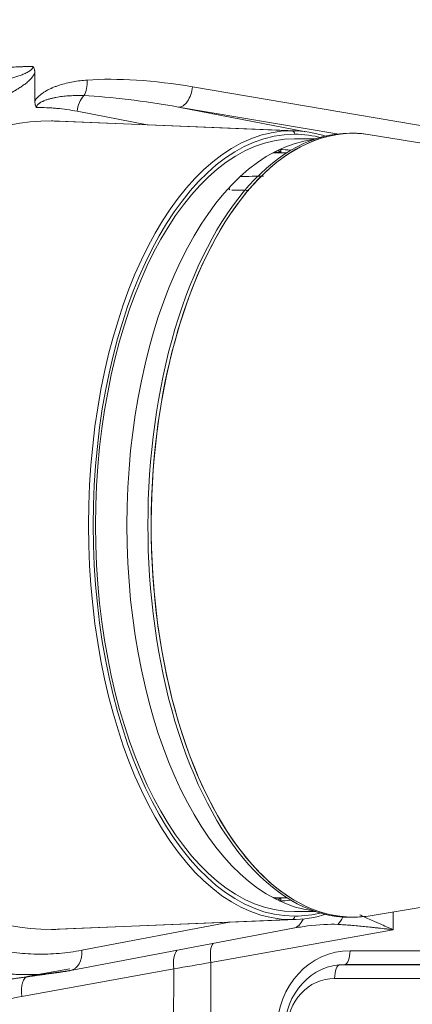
# Model space of a CAD drawing. Header units: millimetres. Extents: x 0 to 594, y 0 to 420.
# Tile 116 of 256: x 226.74 to 229.61, y 319.75 to 326.93. Entities that reach past the tile are written whole.
import ezdxf

# ---------------------------------------------------------------- set-up
doc = ezdxf.new("R2010")
doc.units = ezdxf.units.MM
doc.layers.add('1', color=7, linetype='Continuous', true_color=0xffffff)
doc.styles.add('Arial', font='txt')
doc.dimstyles.get("Standard").update_dxf_attribs({"dimtxt": 0.18, "dimasz": 0.18, "dimexe": 0.18, "dimexo": 0.0625, "dimgap": 0.09, "dimtad": 0, "dimtih": 1, "dimtoh": 1, "dimdec": 4, "dimzin": 0, "dimdsep": 46, "dimtxsty": 'Standard', "dimcen": 0.09, "dimadec": 0, "dimazin": 0, "dimtfac": 1, "dimtdec": 4, "dimtofl": 0, "dimtmove": 0, "dimatfit": 3, "dimfxl": 0, "dimtolj": 1, "dimtzin": 0, "dimarcsym": 0})

# ---------------------------------------------------------------- blocks, each defined once
blk = doc.blocks.new('_U5')
at = {"layer": '1', "color": 18, "lineweight": 18}
for p, q in [((170.9219, 289.963), (170.9219, 380.6252)), ((338.7503, 348.6183), (338.7503, 380.6252)), ((170.9219, 378.6252), (248.7529, 378.6252)), ((338.7503, 378.6252), (260.9193, 378.6252))]:
    blk.add_line(p, q, dxfattribs=at)
at = {"layer": '1', "color": 18}
for points in [[(170.9219, 378.6252), (174.4219, 379.563), (174.4219, 377.6874)], [(338.7503, 378.6252), (335.2503, 377.6874), (335.2503, 379.563)]]:
    blk.add_solid(points, dxfattribs=at)
at = {"layer": '1', "color": 18, "linetype": 'Continuous', "lineweight": 13, "insert": (250.4384, 375.9894), "char_height": 3.5, "attachment_point": 7, "line_spacing_factor": 1.047437, "style": 'Arial'}
blk.add_mtext('\\fArial|b0|i0;\\W1.0000;3.36', dxfattribs=at)

msp = doc.modelspace()

# ---------------------------------------------------------------- linework, layer by layer
at = {"layer": '1', "color": 155, "linetype": 'Continuous', "lineweight": 18}
for p, q in [((226.8534, 326.5398), (226.8531, 326.337)), ((227.901, 326.2918), (228.8301, 326.1122)), ((228.7586, 326.1185), (227.0173, 326.1895)), ((231.3675, 325.7504), (229.2994, 326.0907)), ((228.9022, 326.0607), (228.7485, 326.0607)), ((228.6092, 325.9627), (228.6092, 325.9686)), ((228.6092, 325.9627), (228.6484, 325.9627)), ((228.6912, 325.9588), (228.615, 325.9588)), ((228.6484, 325.9627), (228.6267, 325.9773)), ((228.6342, 325.9591), (228.6288, 325.9591)), ((228.6479, 325.9832), (228.6398, 325.9835)), ((228.6484, 325.9627), (228.6484, 325.9709)), ((228.3633, 325.7854), (228.3511, 325.7852)), ((229.2994, 320.3918), (231.3672, 320.7321)), ((228.6092, 320.5198), (228.6484, 320.5198)), ((228.6092, 320.5198), (228.6092, 320.5139)), ((228.6912, 320.5237), (228.615, 320.5237)), ((228.6267, 320.5052), (228.6484, 320.5198)), ((228.6288, 320.5235), (228.6342, 320.5235)), ((228.6398, 320.499), (228.6479, 320.4993)), ((228.6484, 320.5198), (228.6484, 320.5117)), ((228.9022, 320.4219), (228.7485, 320.4219)), ((227.0173, 320.2931), (228.7586, 320.364)), ((227.1137, 319.9926), (228.7385, 320.301)), ((226.806, 319.9502), (227.109, 320.0054)), ((227.1114, 319.9922), (227.1137, 319.9926))]:
    msp.add_line(p, q, dxfattribs=at)
at = {"layer": '1', "color": 155, "linetype": 'Continuous', "lineweight": 13}
for p, q in [((228.0039, 326.4402), (231.384, 325.8669)), ((229.0561, 326.0959), (227.901, 326.2918)), ((227.6723, 326.1628), (227.1618, 326.2614)), ((228.7275, 326.1191), (226.9741, 326.1906)), ((229.175, 326.1009), (229.1513, 326.1019)), ((229.4669, 320.4194), (229.4667, 320.2901)), ((228.7275, 320.3634), (226.9741, 320.292)), ((227.1952, 320.1398), (228.2725, 320.3442)), ((229.175, 320.3816), (229.1513, 320.3807)), ((229.4667, 320.2901), (228.1377, 320.0507)), ((229.1524, 320.1367), (231.4594, 320.133)), ((228.1377, 320.0507), (228.1288, 314.2489)), ((227.8663, 320.0045), (226.7583, 319.8025)), ((227.1114, 319.9922), (226.806, 319.9502)), ((227.8663, 320.0045), (227.8582, 314.7356)), ((229.1151, 320.0368), (229.0776, 320.034)), ((229.0776, 320.034), (231.4754, 320.0302)), ((231.475, 320.033), (229.1151, 320.0368)), ((231.4945, 319.9302), (229.0403, 319.9341))]:
    msp.add_line(p, q, dxfattribs=at)
for centre, major_axis, ratio, start_param, end_param in [((227.1513, 326.4894), (0.0111, -0.1496), 0.556718, 0.663492, 1.528934), ((227.9455, 326.147), (1.1055, -0.185), 0.266552, 1.562598, 2.312584), ((227.9202, 326.4403), (-0.0251, -0.1479), 0.552444, 0.070816, 1.663461), ((227.2713, 326.2613), (-0.0285, -0.1473), 0.724021, 3.977188, 4.850358), ((227.8618, 326.1472), (0.9968, -0.1776), 0.147442, 1.557797, 2.307784), ((228.7268, 326.0938), (0, -0.0254), 0.857167, 1.570796, 3.106686), ((228.7268, 320.3888), (0, 0.0254), 0.857167, 3.176499, 4.712389), ((228.7105, 320.4483), (0.028, -0.1474), 0.724053, 0.000022, 0.862552), ((228.6842, 320.1388), (-0.5511, -0.125), 0.261897, 3.897021, 4.360573), ((229.0083, 320.4406), (-0.0446, -0.1432), 0.714385, 0.922509, 1.381705), ((228.1949, 320.0507), (0.0266, -0.1476), 0.375886, 3.415925, 4.644316), ((227.0857, 320.1399), (0.028, -0.1474), 0.724053, 0.000022, 1.433179), ((227.9398, 320.0044), (0.0269, -0.1476), 0.483505, 3.465457, 4.623817), ((229.1519, 319.5615), (0.0018, -0.5752), 0.924516, 3.137237, 4.707348), ((229.1143, 320.1367), (-0.0002, -0.1), 0.381135, 0.026313, 1.57093), ((229.0907, 320.1744), (-2.5006, -0.4089), 0.013521, 5.10118, 5.221863), ((229.0784, 319.9341), (0.0002, 0.1), 0.381135, 0.026313, 1.57093), ((226.8317, 319.8024), (0.0269, -0.1476), 0.483505, 3.124959, 4.623817), ((229.0399, 319.559), (0.0012, -0.3751), 0.924516, 3.137237, 4.707348)]:
    msp.add_ellipse(centre, major_axis=major_axis, ratio=ratio, start_param=start_param, end_param=end_param, dxfattribs=at)
at = {"layer": '1', "color": 155, "linetype": 'Continuous', "lineweight": 18}
for centre, major_axis, ratio, start_param, end_param in [((226.9589, 323.2413), (0, -2.9494), 0.697254, 3.13417, 4.310697), ((226.9589, 323.2413), (0, -2.9494), 0.697254, 3.113162, 3.13417), ((229.175, 323.2413), (0, -2.8596), 0.515038, 3.057064, 6.283185), ((228.7275, 323.2413), (0, -2.8779), 0.515038, 3.141593, 6.283185), ((228.7485, 323.2413), (0, -2.8525), 0.515038, 3.141593, 6.283185), ((229.1513, 323.2413), (0, 2.8606), 0.515038, 0, 3.141593), ((229.175, 323.2413), (0, 2.8596), 0.515038, 0, 3.141593), ((228.7275, 323.2413), (0, -2.8779), 0.515038, 2.968854, 3.141593), ((228.7485, 323.2413), (0, -2.8525), 0.515038, 3.004639, 3.141593), ((229.1513, 323.2413), (0, 2.8606), 0.515038, 6.262176, 6.283185), ((229.175, 323.2413), (0, 2.8596), 0.515038, 6.198608, 6.283185), ((228.7485, 323.2413), (0, -2.8194), 0.515038, 3.141593, 6.283185), ((228.9772, 323.2413), (0, -2.8194), 0.515038, 3.204425, 6.220353), ((228.6288, 323.2413), (0, 2.7178), 0.515038, 6.283167, 6.311744), ((228.6183, 323.2413), (0, -2.7425), 0.515038, 3.069349, 3.1277), ((228.16, 325.4638), (0, -0.3175), 0.515038, 2.357089, 2.418492), ((226.9589, 323.2413), (0, -2.9494), 0.697254, 5.114081, 6.290608), ((228.6288, 323.2413), (0, 2.7178), 0.515038, 3.112998, 3.141574), ((228.6183, 323.2413), (0, -2.7425), 0.515038, 0.013893, 0.072213), ((228.7275, 323.2413), (0, -2.8779), 0.515038, 0, 0.172739), ((228.7485, 323.2413), (0, -2.8525), 0.515038, 0, 0.136954), ((229.1513, 323.2413), (0, 2.8606), 0.515038, 3.141593, 3.162602), ((229.175, 323.2413), (0, 2.8596), 0.515038, 3.141593, 3.22617), ((229.175, 323.2413), (0, -2.8596), 0.515038, 0, 0.084627), ((226.9589, 323.2413), (0, -2.9494), 0.697254, 0.007423, 0.028431), ((228.6842, 320.1388), (-0.5511, -0.125), 0.261897, 4.360573, 4.558647), ((229.1138, 319.5615), (-0.0044, -0.4752), 0.922413, 3.148548, 4.718659)]:
    msp.add_ellipse(centre, major_axis=major_axis, ratio=ratio, start_param=start_param, end_param=end_param, dxfattribs=at)
at = {"layer": '1', "color": 155, "linetype": 'Continuous', "lineweight": 13}
msp.add_open_spline([(225.2596, 326.0154), (225.348, 326.0842), (225.5315, 326.2063), (225.7207, 326.3124), (225.9157, 326.4025), (226.1166, 326.4761), (226.3217, 326.5321), (226.5283, 326.5695), (226.7361, 326.5882), (226.8393, 326.5877)], degree=2, dxfattribs=at)
for points, knots in [([(225.8813, 326.1902), (225.9203, 326.2114), (225.9595, 326.2317), (226.0385, 326.2704), (226.0782, 326.2888), (226.1582, 326.3239), (226.1984, 326.3405), (226.2591, 326.3642), (226.2793, 326.3719), (226.32, 326.3868), (226.3404, 326.3941), (226.3812, 326.4083), (226.4016, 326.4152), (226.4425, 326.4287), (226.463, 326.4352), (226.5041, 326.4481), (226.5246, 326.4544), (226.5657, 326.4668), (226.5863, 326.4729), (226.6172, 326.4821), (226.6274, 326.4852), (226.648, 326.4914), (226.6583, 326.4945), (226.6788, 326.5007), (226.6891, 326.5039), (226.7095, 326.5105), (226.7197, 326.5138), (226.735, 326.5191), (226.7401, 326.5209), (226.7502, 326.5245), (226.7553, 326.5264), (226.7654, 326.5303), (226.7704, 326.5324), (226.7805, 326.5366), (226.7854, 326.5388), (226.7953, 326.5436), (226.8002, 326.5461), (226.8075, 326.5502), (226.8099, 326.5516), (226.8146, 326.5546), (226.817, 326.5562), (226.8215, 326.5596), (226.8238, 326.5613), (226.827, 326.5643), (226.8281, 326.5653), (226.8301, 326.5675), (226.8311, 326.5686), (226.8331, 326.571), (226.834, 326.5722), (226.8357, 326.5749), (226.8364, 326.5763), (226.8374, 326.5785), (226.8377, 326.5793), (226.8383, 326.5809), (226.8385, 326.5817), (226.8391, 326.5842), (226.8393, 326.586), (226.8393, 326.5877)], [0, 0, 0, 0, 0.125, 0.125, 0.25, 0.25, 0.375, 0.375, 0.4375, 0.4375, 0.5, 0.5, 0.5625, 0.5625, 0.625, 0.625, 0.6875, 0.6875, 0.75, 0.75, 0.78125, 0.78125, 0.8125, 0.8125, 0.84375, 0.84375, 0.875, 0.875, 0.890625, 0.890625, 0.90625, 0.90625, 0.921875, 0.921875, 0.9375, 0.9375, 0.953125, 0.953125, 0.960938, 0.960938, 0.96875, 0.96875, 0.976563, 0.976563, 0.980469, 0.980469, 0.984375, 0.984375, 0.988281, 0.988281, 0.992188, 0.992188, 0.994141, 0.994141, 0.996094, 0.996094, 1, 1, 1, 1]), ([(226.8534, 326.5398), (226.852, 326.537), (226.8506, 326.5343), (226.8476, 326.5291), (226.846, 326.5266), (226.8428, 326.5217), (226.8412, 326.5193), (226.8377, 326.5146), (226.836, 326.5123), (226.8307, 326.5057), (226.827, 326.5015), (226.8213, 326.4955), (226.8194, 326.4935), (226.8156, 326.4896), (226.8136, 326.4877), (226.8078, 326.4822), (226.8038, 326.4786), (226.7958, 326.4717), (226.7917, 326.4683), (226.7795, 326.4586), (226.7712, 326.4525), (226.7544, 326.4408), (226.7459, 326.4352), (226.7288, 326.4243), (226.7202, 326.4191), (226.703, 326.4089), (226.6943, 326.4039), (226.677, 326.3942), (226.6682, 326.3894), (226.6421, 326.3754), (226.6246, 326.3663), (226.5894, 326.3484), (226.5719, 326.3396), (226.5366, 326.3222), (226.519, 326.3135), (226.4838, 326.2962), (226.4662, 326.2875), (226.4309, 326.2701), (226.4133, 326.2614), (226.3782, 326.2438), (226.3606, 326.2349), (226.308, 326.208), (226.273, 326.1897), (226.2032, 326.1521), (226.1685, 326.1328), (226.0993, 326.0931), (226.0648, 326.0727), (226.0305, 326.0517)], [0, 0, 0, 0, 0.007813, 0.007813, 0.015625, 0.015625, 0.023438, 0.023438, 0.03125, 0.03125, 0.046875, 0.046875, 0.054688, 0.054688, 0.0625, 0.0625, 0.078125, 0.078125, 0.09375, 0.09375, 0.125, 0.125, 0.15625, 0.15625, 0.1875, 0.1875, 0.21875, 0.21875, 0.25, 0.25, 0.3125, 0.3125, 0.375, 0.375, 0.4375, 0.4375, 0.5, 0.5, 0.5625, 0.5625, 0.625, 0.625, 0.75, 0.75, 0.875, 0.875, 1, 1, 1, 1]), ([(226.8531, 326.337), (226.8556, 326.3413), (226.8584, 326.3453), (226.8628, 326.3511), (226.8643, 326.353), (226.8674, 326.3566), (226.8689, 326.3584), (226.8737, 326.3637), (226.877, 326.3671), (226.8838, 326.3735), (226.8873, 326.3766), (226.8927, 326.3811), (226.8945, 326.3825), (226.8981, 326.3854), (226.8999, 326.3868), (226.9054, 326.3909), (226.9091, 326.3935), (226.9204, 326.4011), (226.928, 326.4058), (226.9435, 326.4147), (226.9514, 326.4188), (226.9634, 326.4247), (226.9674, 326.4265), (226.9735, 326.4293), (226.9775, 326.4311), (226.9816, 326.4328), (226.9918, 326.4371), (226.9999, 326.4403), (227.0163, 326.4464), (227.0245, 326.4492), (227.0493, 326.4572), (227.0659, 326.4618), (227.0993, 326.47), (227.1161, 326.4735), (227.1498, 326.4796), (227.1667, 326.4821), (227.2008, 326.4864), (227.2178, 326.488), (227.235, 326.4893)], [0, 0, 0, 0, 0.03125, 0.03125, 0.046875, 0.046875, 0.0625, 0.0625, 0.09375, 0.09375, 0.125, 0.125, 0.140625, 0.140625, 0.15625, 0.15625, 0.1875, 0.1875, 0.25, 0.25, 0.3125, 0.3125, 0.34375, 0.34375, 0.359375, 0.375, 0.375, 0.4375, 0.4375, 0.5, 0.5, 0.625, 0.625, 0.75, 0.75, 0.875, 0.875, 1, 1, 1, 1]), ([(227.2113, 326.3753), (227.1961, 326.3759), (227.181, 326.3762), (227.1507, 326.3762), (227.1355, 326.3758), (227.1053, 326.3744), (227.0902, 326.3734), (227.0601, 326.3705), (227.045, 326.3687), (227.0225, 326.3652), (227.015, 326.364), (227, 326.3612), (226.9925, 326.3596), (226.9775, 326.3562), (226.97, 326.3544), (226.9552, 326.3503), (226.9478, 326.3481), (226.9368, 326.3444), (226.9331, 326.3431), (226.9259, 326.3404), (226.9222, 326.339), (226.9168, 326.3367), (226.915, 326.3359), (226.9114, 326.3343), (226.9096, 326.3334), (226.9043, 326.3309), (226.9007, 326.329), (226.8955, 326.3261), (226.8938, 326.325), (226.8904, 326.3229), (226.8886, 326.3218), (226.8853, 326.3194), (226.8837, 326.3182), (226.8804, 326.3156), (226.8788, 326.3143), (226.8758, 326.3114), (226.8743, 326.3099), (226.8722, 326.3074), (226.8715, 326.3065), (226.8705, 326.3051), (226.8701, 326.3047), (226.8695, 326.3037), (226.8692, 326.3032), (226.8683, 326.3018), (226.8678, 326.3008), (226.8668, 326.2987), (226.8663, 326.2976), (226.8657, 326.2958), (226.8656, 326.2953), (226.8653, 326.294), (226.8651, 326.2934), (226.8648, 326.2916), (226.8647, 326.2903), (226.8647, 326.2891)], [0, 0, 0, 0, 0.125, 0.125, 0.25, 0.25, 0.375, 0.375, 0.5, 0.5, 0.5625, 0.5625, 0.625, 0.625, 0.6875, 0.6875, 0.75, 0.75, 0.78125, 0.78125, 0.8125, 0.8125, 0.828125, 0.828125, 0.84375, 0.84375, 0.875, 0.875, 0.890625, 0.890625, 0.90625, 0.90625, 0.921875, 0.921875, 0.9375, 0.9375, 0.953125, 0.953125, 0.960938, 0.960938, 0.964844, 0.964844, 0.96875, 0.96875, 0.976563, 0.976563, 0.984375, 0.984375, 0.988281, 0.988281, 0.992188, 0.992188, 1, 1, 1, 1]), ([(227.1618, 326.2614), (227.1125, 326.2709), (227.0631, 326.278), (227.0012, 326.2838), (226.9888, 326.2848), (226.964, 326.2864), (226.9516, 326.2871), (226.9144, 326.2888), (226.8895, 326.2892), (226.8647, 326.2891)], [0, 0, 0, 0, 0.5, 0.5, 0.625, 0.625, 0.75, 0.75, 1, 1, 1, 1]), ([(224.9636, 321.752), (224.9907, 321.6809), (225.0195, 321.6116), (225.0655, 321.5101), (225.0891, 321.46), (225.1138, 321.4109), (225.1263, 321.3865), (225.1305, 321.3784), (225.139, 321.3623), (225.1432, 321.3543), (225.1816, 321.2824), (225.2172, 321.2207), (225.2912, 321.102), (225.3297, 321.0449), (225.4094, 320.9351), (225.4507, 320.8825), (225.5361, 320.7815), (225.5912, 320.7212), (225.6515, 320.6617), (225.666, 320.6477), (225.6718, 320.6421), (225.6747, 320.6393), (225.6835, 320.6311), (225.6893, 320.6256), (225.7186, 320.5984), (225.7422, 320.5774), (225.8136, 320.5164), (225.8621, 320.4785), (225.9606, 320.4082), (226.0107, 320.3758), (226.1124, 320.3164), (226.164, 320.2894), (226.2689, 320.2409), (226.3222, 320.2193), (226.383, 320.1983), (226.3898, 320.196), (226.4033, 320.1915), (226.4236, 320.1849), (226.4439, 320.1787), (226.4846, 320.167), (226.5117, 320.1599), (226.5931, 320.1408), (226.6475, 320.131), (226.7565, 320.1172), (226.8111, 320.1132), (226.9205, 320.1109), (226.9753, 320.1126), (227.0851, 320.1218), (227.1401, 320.1293), (227.1952, 320.1398)], [0, 0, 0, 0, 0.0625, 0.0625, 0.09375, 0.109375, 0.109375, 0.117187, 0.117187, 0.125, 0.125, 0.1875, 0.1875, 0.25, 0.25, 0.3125, 0.3125, 0.375, 0.390625, 0.394531, 0.394531, 0.398437, 0.398437, 0.40625, 0.40625, 0.4375, 0.4375, 0.5, 0.5, 0.5625, 0.5625, 0.625, 0.625, 0.6875, 0.6875, 0.695312, 0.695312, 0.703125, 0.71875, 0.71875, 0.75, 0.75, 0.8125, 0.8125, 0.875, 0.875, 0.9375, 0.9375, 1, 1, 1, 1]), ([(227.1114, 319.9922), (227.1105, 319.992), (227.1096, 319.9918), (227.1078, 319.9915), (227.105, 319.991), (227.0986, 319.9898), (227.0858, 319.9875), (227.0601, 319.9831), (227.0381, 319.9798), (226.9941, 319.9738), (226.9648, 319.9706), (226.8768, 319.9632), (226.8181, 319.9613), (226.7521, 319.9627), (226.7447, 319.9629), (226.7301, 319.9634), (226.7227, 319.9637), (226.7007, 319.9648), (226.6861, 319.9657), (226.6422, 319.9689), (226.613, 319.9719), (226.5257, 319.983), (226.4679, 319.9934), (226.3817, 320.0137), (226.353, 320.0213), (226.3101, 320.0337), (226.2887, 320.0403), (226.2674, 320.0472), (226.2532, 320.052), (226.2461, 320.0544), (226.1822, 320.0766), (226.1263, 320.0992), (226.0164, 320.1502), (225.9623, 320.1786), (225.8558, 320.2409), (225.8034, 320.2749), (225.7004, 320.3485), (225.6498, 320.3882), (225.5752, 320.4521), (225.5444, 320.4796), (225.5139, 320.5083), (225.5048, 320.517), (225.5017, 320.5199), (225.4957, 320.5257), (225.4806, 320.5403), (225.4656, 320.5552), (225.4063, 320.6153), (225.3603, 320.6657), (225.2714, 320.7712), (225.2285, 320.8262), (225.1456, 320.9409), (225.1057, 321.0006), (225.0289, 321.1246), (224.992, 321.1889), (224.9522, 321.264), (224.9478, 321.2724), (224.9391, 321.2892), (224.9348, 321.2977), (224.9218, 321.3231), (224.9133, 321.3402), (224.8882, 321.3918), (224.8719, 321.4267), (224.8244, 321.5325), (224.7947, 321.6049), (224.7668, 321.6791)], [0, 0, 0, 0, 0.000977, 0.000977, 0.001953, 0.003906, 0.007812, 0.015625, 0.03125, 0.03125, 0.0625, 0.0625, 0.125, 0.125, 0.132812, 0.132812, 0.140625, 0.140625, 0.15625, 0.15625, 0.1875, 0.1875, 0.25, 0.25, 0.28125, 0.28125, 0.296875, 0.304687, 0.304687, 0.3125, 0.3125, 0.375, 0.375, 0.4375, 0.4375, 0.5, 0.5, 0.5625, 0.5625, 0.59375, 0.601562, 0.601562, 0.605469, 0.605469, 0.609375, 0.625, 0.625, 0.6875, 0.6875, 0.75, 0.75, 0.8125, 0.8125, 0.875, 0.875, 0.882812, 0.882812, 0.890625, 0.890625, 0.90625, 0.90625, 0.9375, 0.9375, 1, 1, 1, 1]), ([(226.7583, 319.8025), (226.6732, 319.787), (226.5879, 319.7751), (226.4167, 319.758), (226.3309, 319.753), (226.2341, 319.7513), (226.2233, 319.7511), (226.2018, 319.751), (226.1695, 319.7509), (226.1373, 319.7513), (226.073, 319.7527), (226.0303, 319.7546), (225.9024, 319.7626), (225.8176, 319.7713), (225.649, 319.7954), (225.5652, 319.8108), (225.3986, 319.8481), (225.3157, 319.8701), (225.1509, 319.9208), (225.0691, 319.9495), (224.9826, 319.9836), (224.9775, 319.9856), (224.9673, 319.9897), (224.9521, 319.9958), (224.9167, 320.0104), (224.8866, 320.0233), (224.8266, 320.0497), (224.7869, 320.068), (224.6691, 320.1252), (224.5919, 320.1664), (224.4404, 320.2544), (224.3661, 320.3014), (224.2202, 320.4011), (224.1486, 320.4539), (224.0434, 320.5376), (224.0087, 320.5662), (223.9572, 320.6102), (223.9315, 320.6326), (223.9061, 320.6553), (223.8892, 320.6705), (223.8808, 320.6782), (223.8052, 320.7476), (223.7402, 320.8117), (223.6145, 320.9444), (223.5537, 321.0131), (223.4365, 321.1551), (223.38, 321.2285), (223.2713, 321.3798), (223.219, 321.4577), (223.169, 321.5381)], [0, 0, 0, 0, 0.0625, 0.0625, 0.125, 0.125, 0.132813, 0.132813, 0.140625, 0.15625, 0.15625, 0.1875, 0.1875, 0.25, 0.25, 0.3125, 0.3125, 0.375, 0.375, 0.4375, 0.4375, 0.441406, 0.441406, 0.445312, 0.453125, 0.46875, 0.46875, 0.5, 0.5, 0.5625, 0.5625, 0.625, 0.625, 0.6875, 0.6875, 0.71875, 0.71875, 0.734375, 0.742188, 0.742188, 0.75, 0.75, 0.8125, 0.8125, 0.875, 0.875, 0.9375, 0.9375, 1, 1, 1, 1]), ([(229.4667, 320.2901), (229.4645, 320.2903), (229.4623, 320.2906), (229.4578, 320.2911), (229.4512, 320.2918), (229.4357, 320.2936), (229.4224, 320.2951), (229.3961, 320.298), (229.3786, 320.3), (229.3525, 320.3029), (229.3439, 320.3039), (229.3266, 320.3058), (229.318, 320.3067), (229.2923, 320.3095), (229.2754, 320.3113), (229.2248, 320.3164), (229.1917, 320.3196), (229.1428, 320.3236), (229.1266, 320.3248), (229.0946, 320.327), (229.0787, 320.328), (229.063, 320.3287)], [0, 0, 0, 0, 0.015625, 0.015625, 0.03125, 0.0625, 0.125, 0.125, 0.25, 0.25, 0.3125, 0.3125, 0.375, 0.375, 0.5, 0.5, 0.75, 0.75, 0.875, 0.875, 1, 1, 1, 1]), ([(229.2239, 320.398), (229.2286, 320.396), (229.2333, 320.3939), (229.2521, 320.3857), (229.2664, 320.3794), (229.2955, 320.3665), (229.3103, 320.3599), (229.3329, 320.3497), (229.3443, 320.3446), (229.3558, 320.3394), (229.3635, 320.336), (229.3674, 320.3342), (229.3868, 320.3255), (229.4025, 320.3185), (229.4264, 320.3079), (229.4384, 320.3025), (229.4525, 320.2963), (229.4596, 320.2932), (229.4632, 320.2916), (229.4647, 320.291), (229.4657, 320.2905), (229.4662, 320.2903), (229.4667, 320.2901)], [0, 0, 0, 0, 0.063407, 0.063407, 0.250726, 0.250726, 0.438044, 0.438044, 0.531704, 0.578533, 0.578533, 0.625363, 0.625363, 0.812681, 0.812681, 0.906341, 0.95317, 0.976585, 0.988293, 0.994146, 0.994146, 1, 1, 1, 1])]:
    msp.add_open_spline(points, degree=3, knots=knots, dxfattribs=at)
at = {"layer": '1', "color": 155, "linetype": 'Continuous', "lineweight": 18}
for points, knots in [([(226.8393, 326.5877), (226.8395, 326.5875), (226.8396, 326.5873), (226.8399, 326.5869), (226.8404, 326.5863), (226.8409, 326.5857), (226.8418, 326.5845), (226.8423, 326.5836), (226.844, 326.581), (226.845, 326.5792), (226.8477, 326.5736), (226.8491, 326.5697), (226.8508, 326.5635), (226.8513, 326.5613), (226.8521, 326.5571), (226.8524, 326.555), (226.8532, 326.5485), (226.8534, 326.5442), (226.8534, 326.5398)], [0, 0, 0, 0, 0.015625, 0.015625, 0.03125, 0.0625, 0.0625, 0.125, 0.125, 0.25, 0.25, 0.5, 0.5, 0.625, 0.625, 0.75, 0.75, 1, 1, 1, 1]), ([(226.8647, 326.2891), (226.8646, 326.2892), (226.8646, 326.2893), (226.8644, 326.2895), (226.8644, 326.2896), (226.8642, 326.2899), (226.8638, 326.2905), (226.8634, 326.2911), (226.8627, 326.2923), (226.8622, 326.2932), (226.8608, 326.2958), (226.8592, 326.2994), (226.8579, 326.3033), (226.857, 326.3063), (226.8567, 326.3073), (226.8561, 326.3093), (226.8559, 326.3104), (226.8548, 326.3156), (226.8541, 326.3198), (226.8533, 326.3283), (226.8531, 326.3326), (226.8531, 326.337)], [0, 0, 0, 0, 0.007812, 0.007812, 0.015625, 0.015625, 0.03125, 0.0625, 0.0625, 0.125, 0.125, 0.25, 0.375, 0.375, 0.4375, 0.4375, 0.5, 0.5, 0.75, 0.75, 1, 1, 1, 1]), ([(228.6379, 325.9835), (228.6386, 325.9835), (228.6393, 325.9834), (228.6403, 325.9831), (228.6407, 325.983), (228.6413, 325.9828), (228.6416, 325.9826), (228.6426, 325.9821), (228.6432, 325.9817), (228.6443, 325.9808), (228.6449, 325.9803), (228.6458, 325.9791), (228.6463, 325.9785), (228.6469, 325.9774), (228.647, 325.9771), (228.6474, 325.9764), (228.6475, 325.976), (228.6479, 325.9749), (228.6481, 325.9741), (228.6484, 325.9725), (228.6484, 325.9717), (228.6484, 325.9709)], [0, 0, 0, 0, 0.125, 0.125, 0.1875, 0.1875, 0.25, 0.25, 0.375, 0.375, 0.5, 0.5, 0.625, 0.625, 0.6875, 0.6875, 0.75, 0.75, 0.875, 0.875, 1, 1, 1, 1]), ([(228.5207, 325.7885), (228.5017, 325.7882), (228.4491, 325.7872), (228.3968, 325.7861), (228.3634, 325.7854)], [0, 0, 0, 0, 0.359284, 1, 1, 1, 1]), ([(228.4144, 325.6837), (228.39, 325.6843), (228.3481, 325.6854), (228.3065, 325.6865), (228.2891, 325.6869)], [0, 0, 0, 0, 0.580061, 1, 1, 1, 1]), ([(228.6484, 320.5117), (228.6484, 320.5109), (228.6484, 320.5101), (228.6482, 320.5089), (228.6481, 320.5085), (228.6479, 320.5077), (228.6478, 320.5073), (228.6474, 320.5062), (228.647, 320.5055), (228.6463, 320.5041), (228.6459, 320.5035), (228.6449, 320.5023), (228.6444, 320.5018), (228.6435, 320.5011), (228.6432, 320.5008), (228.6426, 320.5004), (228.6423, 320.5003), (228.6413, 320.4998), (228.6407, 320.4995), (228.6393, 320.4991), (228.6386, 320.499), (228.6379, 320.499)], [0, 0, 0, 0, 0.125, 0.125, 0.1875, 0.1875, 0.25, 0.25, 0.375, 0.375, 0.5, 0.5, 0.625, 0.625, 0.6875, 0.6875, 0.75, 0.75, 0.875, 0.875, 1, 1, 1, 1])]:
    msp.add_open_spline(points, degree=3, knots=knots, dxfattribs=at)
for points, degree in [([(228.6342, 320.5235), (228.6277, 320.5235), (228.6213, 320.5236), (228.615, 320.5237)], 3), ([(226.6815, 319.9301), (226.8697, 319.9564), (227.0295, 319.9787)], 2)]:
    msp.add_open_spline(points, degree=degree, dxfattribs=at)

# ---------------------------------------------------------------- dimensions: what is measured, and where the dimension line sits
at = {"layer": '1', "color": 18, "linetype": 'Continuous', "lineweight": 13}
dim = msp.add_linear_dim(base=(170.9219, 378.6252), p1=(338.7503, 348.6183), p2=(170.9219, 289.963), dimstyle='Standard', override={"dimtxt": 3.5, "dimasz": 3.5, "dimexe": 2, "dimexo": 0, "dimgap": 1.5, "dimtih": 1, "dimtoh": 1, "dimdec": 2, "dimlfac": 0.02, "dimdsep": 46, "dimlunit": 2, "dimtxsty": 'Arial', "dimsah": 1, "dimse1": 0, "dimse2": 0, "dimsd1": 0, "dimsd2": 0, "dimclrd": 18, "dimclre": 18, "dimclrt": 18, "dimtol": 0, "dimtm": -0.1, "dimtfac": 1, "dimtdec": 2, "dimtofl": 1, "dimtmove": 0, "dimlwd": 18, "dimlwe": 18}, dxfattribs=at)
dim.commit()
dim.dimension.update_dxf_attribs({"geometry": '_U5', "text_midpoint": (254.8361, 378.6252), "dimtype": 160})

doc.saveas('drawing.dxf')
